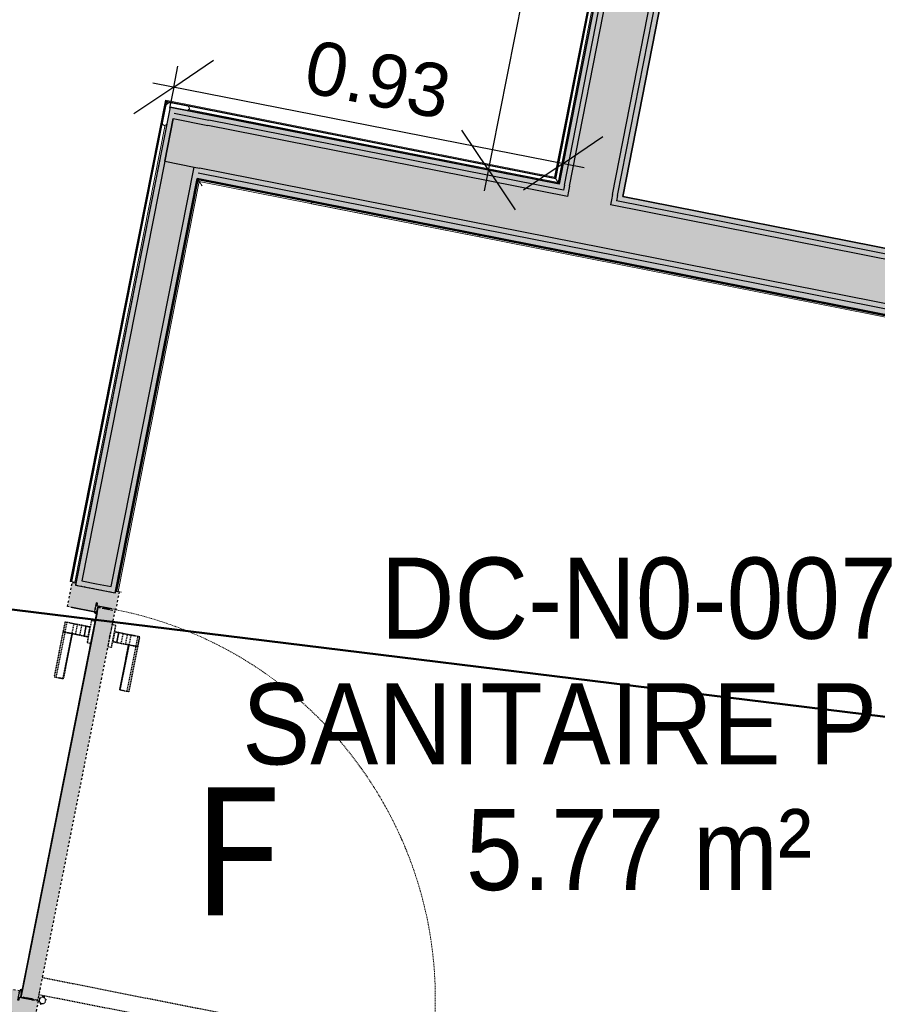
# Model space of a CAD drawing. Header units: centimetres. Extents: x -3926 to 10306, y -31136 to 469.
# Tile 101 of 148: x 358 to 559, y -2001 to -1770. Entities that reach past the tile are written whole.
import ezdxf

# ---------------------------------------------------------------- set-up
doc = ezdxf.new("R2010")
doc.units = ezdxf.units.CM
doc.linetypes.add('Alignement de la ligne', pattern=[1, 0.5, -0.5])
doc.linetypes.add('Projeté', pattern=[0.396875, 0.238125, -0.15875])
for name, color, linetype, lineweight in [('0-1', 7, 'Continuous', 5), ('ANNOTATIONS-7', 7, 'Continuous', 50), ('COTGEN', 7, 'Continuous', 30), ('COTGEN-50', 7, 'Continuous', 30), ('EQUI_SPE', 7, 'Continuous', 18), ('Equipement spécialisé', 7, 'Continuous', 18), ('MUR_C', 7, 'Continuous', 25), ('PORTE-1', 7, 'Continuous', 18), ('SERRU', 7, 'Continuous', 18), ('SERRU-traverse', 7, 'Continuous', 18), ('SOL', 7, 'Continuous', 25), ('TITRARCHI', 7, 'Continuous', 30)]:
    doc.layers.add(name, color=color, linetype=linetype, lineweight=lineweight)
for name, color, linetype, lineweight, true_color in [('A-DOOR-1', 4, 'Alignement de la ligne', 25, 0x00ffff), ('A-DOOR-FRAM-1', 4, 'Alignement de la ligne', 25, 0x00ffff), ('ANNOTATIONS-1', 4, 'Projeté', 25, 0x00ffff), ('ANNOTATIONS-2', 4, 'Projeté', 18, 0x00ffff), ('COTGEN-1', 9, 'Continuous', 30, 0x808080), ('EQUI_SPE-1', 4, 'Projeté', 18, 0x00ffff), ('EQUI_SPE-3', 7, 'Continuous', 18, 0x646464), ('ETIQUETTE-1', 9, 'Continuous', 30, 0x808080), ('HACHURE_C-3', 5, 'Continuous', 25, 0x0000ff), ('HACHURE_C-4', 5, 'Continuous', 5, 0x0000ff), ('HACHURE_C-5', 1, 'Continuous', 25, 0xff0000), ('HACHURE_C-6', 1, 'Continuous', 5, 0xff0000), ('MUR_C-2', 5, 'Continuous', 25, 0x0000ff), ('MUR_C-3', 1, 'Continuous', 25, 0xff0000), ('PORTE-2', 4, 'Projeté', 18, 0x00ffff), ('PORTE-3', 4, 'Projeté', 25, 0x00ffff), ('PORTE-Cadre-meneau-1', 4, 'Projeté', 25, 0x00ffff), ('PORTE-panneau-1', 4, 'Projeté', 25, 0x00ffff)]:
    doc.layers.add(name, color=color, linetype=linetype, lineweight=lineweight, true_color=true_color)
doc.styles.add('Arial', font='arial.ttf', dxfattribs={"width": 0.9, "height": 19})
doc.styles.add('Arial_1', font='arial.ttf', dxfattribs={"height": 12.5})
doc.styles.add('Trebuchet MS', font='trebuc.ttf', dxfattribs={"height": 30})
doc.styles.add('Trebuchet MS_1', font='trebuc.ttf', dxfattribs={"height": 12})
doc.dimstyles.new('Cotes_linéaires', dxfattribs={"dimscale": 30.48, "dimtxt": 12.371411, "dimasz": 0.520833, "dimexe": 0.328084, "dimexo": 0, "dimgap": 0.246063, "dimtad": 1, "dimlfac": 0.01, "dimrnd": 0.01, "dimzin": 0, "dimdsep": 46, "dimtxsty": 'Trebuchet MS_1', "dimblk1": 'OBLIQUE', "dimblk2": 'OBLIQUE', "dimsah": 1, "dimcen": 0.09, "dimazin": 0, "dimtfac": 1, "dimtdec": 4, "dimtix": 1, "dimtmove": 0, "dimatfit": 3, "dimfxl": 1, "dimtvp": 1, "dimtfill": 1, "dimtolj": 1, "dimtzin": 0, "dimarcsym": 2})
doc.dimstyles.new('DRMN_COTE', dxfattribs={"dimscale": 30.48, "dimtxt": 12.753242, "dimasz": 0.520833, "dimexe": 0.164042, "dimexo": 0.0625, "dimgap": 0.032808, "dimtad": 1, "dimlfac": 0.01, "dimrnd": 0.01, "dimzin": 0, "dimdsep": 46, "dimtxsty": 'Arial_1', "dimblk1": 'OBLIQUE', "dimblk2": 'OBLIQUE', "dimsah": 1, "dimcen": 0.09, "dimdle": 0.164042, "dimazin": 0, "dimtfac": 1, "dimtdec": 4, "dimtix": 1, "dimtmove": 0, "dimatfit": 3, "dimfxl": 0.164042, "dimfxlon": 1, "dimtvp": 1, "dimtolj": 1, "dimtzin": 0, "dimarcsym": 2})

# ---------------------------------------------------------------- blocks, each defined once
blk = doc.blocks.new('PRT_SIMPLE_HUI_58x68x48 - PRT_BOIS_1V_930x2040x40-V5-2021_015_1113_DCE_1_100_N0_cloison')
at = {"layer": 'ANNOTATIONS-1'}
h = blk.add_hatch(color=256, dxfattribs=at)
h.paths.add_polyline_path([(-48.38, 1.28), (-49.63, 1.45), (-50.05, 1.45), (-50.02, 1.32), (-49.57, 1.31), (-48.51, 1.17), (-48.38, 0.97), (-48.38, 1.19)])
h.paths.add_polyline_path([(-48.38, 0.97), (-48.51, 1.06), (-48.88, 0.93), (-50.52, 0.96), (-50.52, 1.02), (-50.2, 1.02), (-50.2, 1.15), (-50.85, 1.15), (-50.85, 0.8), (-48.85, 0.8), (-48.48, 0.93)])
h = blk.add_hatch(color=256, dxfattribs=at)
h.paths.add_polyline_path([(41.38, 0.97), (41.51, 1.17), (42.61, 1.32), (43.05, 1.32), (43.05, 1.45), (42.58, 1.45), (41.38, 1.28), (41.38, 1.04)])
h.paths.add_polyline_path([(43.85, 1.15), (43.2, 1.15), (43.22, 1.02), (43.52, 1.02), (43.52, 0.93), (41.82, 0.95), (41.51, 1.06), (41.38, 0.97), (41.9, 0.8), (43.85, 0.8), (43.85, 1.09)])
at = {"layer": 'PORTE-Cadre-meneau-1'}
h = blk.add_hatch(color=256, dxfattribs=at)
h.paths.add_polyline_path([(47.5, 5.6), (43.2, 5.6), (43.2, 1.15), (43.85, 1.15), (43.85, 0.8), (41.7, 0.77), (41.7, -5.6), (47.5, -5.6), (47.5, -4.75), (47.03, -4.75), (47.03, 4.75), (47.5, 4.75), (47.5, 4.84)])
h.paths.add_polyline_path([(-48.7, 0.8), (-50.85, 0.8), (-50.85, 1.15), (-50.2, 1.15), (-50.2, 5.6), (-54.5, 5.6), (-54.5, 4.75), (-54.04, 4.75), (-54.04, -4.75), (-54.5, -4.75), (-54.5, -5.6), (-48.7, -5.6), (-48.7, 0.06)])
at = {"layer": 'PORTE-panneau-1'}
blk.add_hatch(color=256, dxfattribs=at).paths.add_polyline_path([(43.05, 5.45), (-49.95, 5.45), (-49.95, 1.45), (43.05, 1.47), (43.05, 5.3)])
at = {"layer": 'A-DOOR-1'}
for p, q in [((-49.95, 5.45), (43.05, 5.45)), ((-49.95, 1.45), (-49.95, 5.45)), ((43.05, 5.45), (43.05, 1.45)), ((43.05, 1.45), (-49.95, 1.45))]:
    blk.add_line(p, q, dxfattribs=at)
at = {"layer": 'A-DOOR-FRAM-1'}
for p, q in [((-54.5, 5.6), (-50.2, 5.6)), ((-54.5, 4.75), (-54.5, 5.6)), ((-54.04, 4.75), (-54.5, 4.75)), ((-54.04, -4.75), (-54.04, 4.75)), ((-50.2, 5.6), (-50.2, 1.15)), ((43.2, 5.6), (47.5, 5.6)), ((43.2, 1.15), (43.2, 5.6)), ((47.03, 4.75), (47.03, -4.75)), ((47.5, 4.75), (47.03, 4.75)), ((47.5, 5.6), (47.5, 4.75)), ((-50.85, 1.15), (-50.85, 0.8)), ((-50.2, 1.15), (-50.85, 1.15)), ((-50.85, 0.8), (-48.7, 0.8)), ((-48.7, 0.8), (-48.7, -5.6)), ((41.7, -5.6), (41.7, 0.8)), ((41.7, 0.8), (43.85, 0.8)), ((43.85, 1.15), (43.2, 1.15)), ((43.85, 0.8), (43.85, 1.15)), ((-54.5, -4.75), (-54.04, -4.75)), ((-54.5, -5.6), (-54.5, -4.75)), ((-48.7, -5.6), (-54.5, -5.6)), ((47.5, -5.6), (41.7, -5.6)), ((47.03, -4.75), (47.5, -4.75)), ((47.5, -4.75), (47.5, -5.6))]:
    blk.add_line(p, q, dxfattribs=at)
at = {"layer": 'ANNOTATIONS-2'}
for p, q in [((-50.85, 1.15), (-50.2, 1.15)), ((-50.85, 0.8), (-50.85, 1.15)), ((-48.85, 0.8), (-50.85, 0.8)), ((-50.52, 1.02), (-50.52, 0.93)), ((-50.2, 1.02), (-50.52, 1.02)), ((-50.52, 0.93), (-48.87, 0.93)), ((-50.2, 1.15), (-50.2, 1.02)), ((-50.05, 1.45), (-49.6, 1.45)), ((-50.05, 1.32), (-50.05, 1.45)), ((-49.61, 1.32), (-50.05, 1.32)), ((-48.51, 1.17), (-49.61, 1.32)), ((-49.6, 1.45), (-48.38, 1.28)), ((-48.87, 0.93), (-48.51, 1.06)), ((-48.38, 0.97), (-48.85, 0.8)), ((-48.51, 1.06), (-48.51, 1.17)), ((-48.38, 1.28), (-48.38, 0.97)), ((41.38, 1.28), (42.6, 1.45)), ((41.38, 0.97), (41.38, 1.28)), ((41.85, 0.8), (41.38, 0.97)), ((42.61, 1.32), (41.51, 1.17)), ((41.51, 1.17), (41.51, 1.06)), ((41.51, 1.06), (41.87, 0.93)), ((43.85, 0.8), (41.85, 0.8)), ((41.87, 0.93), (43.52, 0.93)), ((42.6, 1.45), (43.05, 1.45)), ((43.05, 1.32), (42.61, 1.32)), ((43.05, 1.45), (43.05, 1.32)), ((43.2, 1.15), (43.85, 1.15)), ((43.2, 1.02), (43.2, 1.15)), ((43.52, 1.02), (43.2, 1.02)), ((43.52, 0.93), (43.52, 1.02)), ((43.85, 1.15), (43.85, 0.8))]:
    blk.add_line(p, q, dxfattribs=at)
at = {"layer": 'EQUI_SPE-1'}
for p, q in [((43.05, 5.45), (40.35, 5.45)), ((43.05, 4.05), (43.05, 5.45))]:
    blk.add_line(p, q, dxfattribs=at)
at = {"layer": 'PORTE-2'}
blk.add_arc((42.8, 5.45), 93, 90.6808, 180, dxfattribs=at)
at = {"layer": 'PORTE-3'}
for p, q in [((-42.71, 12.4), (-45.06, 12.4)), ((-45.06, 12.4), (-45.06, 12.35)), ((-45.06, 12.35), (-45.06, 11.94)), ((-45.06, 12.35), (-45.06, 11.94)), ((-42.71, 12.35), (-45.06, 12.35)), ((-42.71, 12.35), (-45.06, 12.35)), ((-45.06, 11.94), (-45.06, 11.23)), ((-45.06, 11.94), (-45.06, 11.23)), ((-42.71, 11.94), (-45.06, 11.94)), ((-31.96, 12.4), (-42.71, 12.4)), ((-42.71, 12.4), (-42.71, 12.35)), ((-42.71, 12.35), (-42.71, 12.4)), ((-42.71, 12.35), (-42.71, 11.94)), ((-42.71, 12.35), (-42.71, 11.94)), ((-31.96, 12.35), (-42.71, 12.35)), ((-31.96, 12.35), (-42.71, 12.35)), ((-42.71, 11.94), (-42.71, 12.35)), ((-42.71, 11.94), (-42.71, 12.35)), ((-42.71, 11.94), (-42.71, 11.23)), ((-42.71, 11.94), (-42.71, 11.23)), ((-31.96, 11.94), (-42.71, 11.94)), ((-42.71, 11.23), (-42.71, 11.94)), ((-42.71, 11.23), (-42.71, 11.94)), ((-31.96, 12.35), (-31.96, 12.4)), ((-31.96, 11.94), (-31.96, 12.35)), ((-31.96, 11.94), (-31.96, 12.35)), ((-31.96, 11.23), (-31.96, 11.94)), ((-31.96, 11.23), (-31.96, 11.94)), ((-45.06, 10.3), (-45.06, 11.23)), ((-45.06, 11.23), (-45.06, 10.3)), ((-45.06, 9.46), (-45.06, 10.3)), ((-45.06, 10.3), (-45.06, 9.46)), ((-42.71, 10.3), (-45.06, 10.3)), ((-42.71, 10.3), (-45.06, 10.3)), ((-45.06, 8.42), (-45.06, 9.46)), ((-45.06, 9.46), (-45.06, 8.42)), ((-42.71, 9.46), (-45.06, 9.46)), ((-42.71, 9.46), (-45.06, 9.46)), ((-42.71, 10.3), (-42.71, 11.23)), ((-42.71, 11.23), (-42.71, 10.3)), ((-42.71, 10.3), (-42.71, 11.23)), ((-42.71, 11.23), (-42.71, 10.3)), ((-42.71, 10.3), (-42.71, 10.18)), ((-42.71, 10.18), (-42.71, 10.3)), ((-31.96, 10.3), (-42.71, 10.3)), ((-31.96, 10.3), (-42.71, 10.3)), ((-42.71, 9.46), (-42.71, 10.3)), ((-42.71, 10.3), (-42.71, 9.46)), ((-31.96, 10.18), (-42.71, 10.18)), ((-42.71, 10.18), (-31.96, 10.18)), ((-42.71, 8.42), (-42.71, 9.46)), ((-42.71, 9.46), (-42.71, 8.42)), ((-31.96, 10.3), (-31.96, 11.23)), ((-31.96, 11.23), (-31.96, 10.3)), ((-31.96, 10.3), (-31.96, 10.18)), ((-31.96, 10.18), (-31.96, 10.3)), ((-45.06, 7.34), (-45.06, 8.42)), ((-45.06, 8.42), (-45.06, 7.34)), ((-42.71, 8.42), (-45.06, 8.42)), ((-42.71, 8.42), (-45.06, 8.42)), ((-45.06, 7.34), (-45.06, 6.5)), ((-45.06, 6.5), (-45.06, 7.34)), ((-42.71, 7.34), (-45.06, 7.34)), ((-45.06, 7.34), (-42.71, 7.34)), ((-42.71, 8.42), (-42.71, 7.34)), ((-42.71, 7.34), (-42.71, 8.37)), ((-42.71, 7.34), (-42.71, 6.5)), ((-42.71, 6.5), (-42.71, 7.34)), ((-46.56, 6.35), (-46.56, 5.45)), ((-41.43, 6.35), (-46.56, 6.35)), ((-41.43, 6.35), (-46.56, 6.35)), ((-46.56, 6.35), (-46.56, 5.45)), ((-41.34, 6.35), (-46.56, 6.35)), ((-41.43, 6.35), (-46.56, 6.35)), ((-46.56, 5.45), (-41.34, 5.45)), ((-46.56, 5.45), (-41.34, 5.45)), ((-46.56, 5.45), (-41.34, 5.45)), ((-46.56, 5.45), (-41.34, 5.45)), ((-45.06, 6.5), (-45.06, 6.4)), ((-45.06, 6.4), (-42.71, 6.4)), ((-44.3, 6.35), (-43.6, 6.35)), ((-44.3, 6.35), (-43.6, 6.35)), ((-43.6, 5.45), (-44.3, 5.45)), ((-43.6, 5.45), (-44.3, 5.45)), ((-42.71, 6.4), (-42.71, 6.5)), ((-41.34, 5.45), (-41.34, 6.35)), ((-41.34, 5.45), (-41.34, 6.35)), ((-49.95, 4.25), (-49.95, 4)), ((-49.95, 2.65), (-49.95, 4.25)), ((-49.95, 4), (-49.95, 2.9)), ((-49.95, 3.92), (-49.95, 3.63)), ((-49.95, 3.45), (-49.95, 3.75)), ((-49.95, 3.4), (-49.95, 3.5)), ((-49.95, 3.08), (-49.95, 3.45)), ((-49.95, 3.27), (-49.95, 2.98)), ((-49.95, 2.9), (-49.95, 2.65)), ((43.05, 4.25), (43.05, 2.65)), ((43.05, 4), (43.05, 4.25)), ((43.05, 2.9), (43.05, 4)), ((43.05, 3.63), (43.05, 3.92)), ((43.05, 3.75), (43.05, 3.48)), ((43.05, 3.48), (43.05, 3.4)), ((43.05, 3.45), (43.05, 3.08)), ((43.05, 2.98), (43.05, 3.27)), ((43.05, 2.65), (43.05, 2.9)), ((-46.56, 1.45), (-46.56, 0.55)), ((-41.34, 1.45), (-46.56, 1.45)), ((-41.34, 1.45), (-46.56, 1.45)), ((-46.56, 1.45), (-46.56, 0.55)), ((-41.34, 1.45), (-46.56, 1.45)), ((-41.34, 1.45), (-46.56, 1.45)), ((-46.56, 0.55), (-45.8, 0.55)), ((-46.56, 0.55), (-45.8, 0.55)), ((-46.56, 0.55), (-45.8, 0.55)), ((-46.56, 0.55), (-41.34, 0.55)), ((-45.75, 0.55), (-41.34, 0.55)), ((-45.75, 0.55), (-41.34, 0.55)), ((-45.75, 0.55), (-41.34, 0.55)), ((-42.71, 0.5), (-45.06, 0.5)), ((-45.06, 0.5), (-45.06, 0.4)), ((-45.06, -0.44), (-45.06, 0.4)), ((-45.06, 0.4), (-45.06, -0.44)), ((-44.3, 1.45), (-43.6, 1.45)), ((-44.3, 1.45), (-43.6, 1.45)), ((-43.6, 0.55), (-44.3, 0.55)), ((-43.6, 0.55), (-44.3, 0.55)), ((-42.71, 0.4), (-42.71, 0.5)), ((-42.71, -0.44), (-42.71, 0.4)), ((-42.71, 0.4), (-42.71, -0.44)), ((-41.34, 0.55), (-41.34, 1.45)), ((-41.34, 0.55), (-41.34, 1.45)), ((-45.06, -0.44), (-45.06, -1.52)), ((-45.06, -1.52), (-45.06, -0.44)), ((-45.06, -0.44), (-42.71, -0.44)), ((-42.71, -0.44), (-45.06, -0.44)), ((-45.06, -1.52), (-45.06, -2.56)), ((-45.06, -2.56), (-45.06, -1.52)), ((-45.06, -1.52), (-42.71, -1.52)), ((-45.06, -1.52), (-42.71, -1.52)), ((-42.71, -0.44), (-42.71, -1.52)), ((-42.71, -1.52), (-42.71, -0.44)), ((-42.71, -1.52), (-42.71, -2.56)), ((-42.71, -2.56), (-42.71, -1.52)), ((-45.06, -2.56), (-45.06, -3.4)), ((-45.06, -3.4), (-45.06, -2.56)), ((-45.06, -2.56), (-42.71, -2.56)), ((-45.06, -2.56), (-42.71, -2.56)), ((-45.06, -3.4), (-45.06, -4.33)), ((-45.06, -4.33), (-45.06, -3.4)), ((-45.06, -3.4), (-42.71, -3.4)), ((-45.06, -3.4), (-42.71, -3.4)), ((-45.06, -4.33), (-45.06, -5.04)), ((-45.06, -4.33), (-45.06, -5.04)), ((-42.71, -2.56), (-42.71, -3.4)), ((-42.71, -3.4), (-42.71, -2.56)), ((-42.71, -3.4), (-42.71, -3.28)), ((-42.71, -3.28), (-42.71, -3.4)), ((-42.71, -3.28), (-31.96, -3.28)), ((-31.96, -3.28), (-42.71, -3.28)), ((-42.71, -3.4), (-42.71, -4.33)), ((-42.71, -4.33), (-42.71, -3.4)), ((-42.71, -3.4), (-31.96, -3.4)), ((-42.71, -3.4), (-31.96, -3.4)), ((-42.71, -3.4), (-42.71, -4.33)), ((-42.71, -4.33), (-42.71, -3.4)), ((-42.71, -4.33), (-42.71, -5.04)), ((-42.71, -4.33), (-42.71, -5.04)), ((-42.71, -5.04), (-42.71, -4.33)), ((-42.71, -5.04), (-42.71, -4.33)), ((-31.96, -3.4), (-31.96, -3.28)), ((-31.96, -3.28), (-31.96, -3.4)), ((-31.96, -3.4), (-31.96, -4.33)), ((-31.96, -4.33), (-31.96, -3.4)), ((-31.96, -5.04), (-31.96, -4.33)), ((-31.96, -5.04), (-31.96, -4.33)), ((-45.06, -5.04), (-45.06, -5.45)), ((-45.06, -5.04), (-45.06, -5.45)), ((-45.06, -5.04), (-42.71, -5.04)), ((-45.06, -5.45), (-45.06, -5.5)), ((-45.06, -5.45), (-42.71, -5.45)), ((-45.06, -5.45), (-42.71, -5.45)), ((-45.06, -5.5), (-42.71, -5.5)), ((-42.71, -5.04), (-42.71, -5.45)), ((-42.71, -5.04), (-42.71, -5.45)), ((-42.71, -5.04), (-31.96, -5.04)), ((-42.71, -5.45), (-42.71, -5.04)), ((-42.71, -5.45), (-42.71, -5.04)), ((-42.71, -5.45), (-42.71, -5.5)), ((-42.71, -5.45), (-31.96, -5.45)), ((-42.71, -5.45), (-31.96, -5.45)), ((-42.71, -5.5), (-42.71, -5.45)), ((-42.71, -5.5), (-31.96, -5.5)), ((-31.96, -5.45), (-31.96, -5.04)), ((-31.96, -5.45), (-31.96, -5.04)), ((-31.96, -5.5), (-31.96, -5.45))]:
    blk.add_line(p, q, dxfattribs=at)
for radius, start, end in [(0.912, 155.8208, 180), (0.912, 155.8208, 180), (0.75, 360, 180), (0.75, 150, 180), (0.75, 60, 145.9567), (0.912, 111.9887, 120), (0.912, 111.9887, 120), (0.75, 0, 56.365), (0.912, 168.0503, 180), (0.912, 168.0503, 180), (0.912, 168.0503, 180), (0.912, 168.0503, 180), (0.912, 168.0503, 180), (0.912, 168.0503, 180), (0.912, 180, 204.1792), (0.912, 180, 204.1792), (0.912, 180, 204.1792), (0.912, 180, 204.1792), (0.912, 180, 204.1792), (0.912, 180, 204.1792), (0.912, 180, 204.1792), (0.912, 180, 204.1792), (0.75, 180, 360), (0.75, 180, 240), (0.912, 240, 248.0113), (0.912, 240, 248.0113), (0.912, 240, 248.0113), (0.912, 240, 248.0113), (0.912, 240, 248.0113), (0.912, 240, 248.0113), (0.912, 240, 248.0113), (0.912, 240, 248.0113), (0.75, 244.3317, 0), (0.912, 291.9887, 300), (0.912, 291.9887, 300), (0.912, 291.9887, 300), (0.912, 291.9887, 300), (0.912, 291.9887, 300), (0.912, 291.9887, 300), (0.912, 291.9887, 300), (0.912, 291.9887, 300), (0.912, 335.8208, 0), (0.912, 335.8208, 0), (0.912, 335.8208, 0), (0.912, 335.8208, 0), (0.912, 335.8208, 0), (0.912, 335.8208, 0), (0.912, 335.8208, 0), (0.912, 335.8208, 0)]:
    blk.add_arc((42.9, 6.55), radius, start, end, dxfattribs=at)
at = {"layer": 'PORTE-panneau-1'}
for p, q in [((37.7, 97.75), (37.7, 5.45)), ((41.7, 97.75), (37.7, 97.75)), ((41.7, 5.45), (41.7, 97.75)), ((-49.95, 2.65), (-49.95, 4.25)), ((43.05, 4.25), (43.05, 2.65))]:
    blk.add_line(p, q, dxfattribs=at)
blk = doc.blocks.new('Garde-corps - Garde-corps-512326-2021_015_1113_DCE_1_100_N0_cloison')
at = {"layer": 'SERRU-traverse'}
for p, q in [((508.77, -1682.62), (484.15, -1808.15)), ((508.77, -1682.62), (484.15, -1808.15)), ((509.12, -1682.38), (484.39, -1808.5)), ((484.39, -1808.5), (509.12, -1682.38)), ((507.53, -1683.45), (483.32, -1806.91)), ((507.73, -1683.32), (483.46, -1807.11)), ((507.93, -1683.18), (483.59, -1807.31)), ((392.25, -1788.9), (369.97, -1901.57)), ((392.38, -1789.09), (370.13, -1901.6)), ((483.32, -1806.91), (392.25, -1788.9)), ((483.46, -1807.11), (392.38, -1789.09)), ((392.52, -1789.3), (370.3, -1901.63)), ((393.32, -1790.49), (371.29, -1901.83)), ((371.29, -1901.83), (393.32, -1790.49)), ((483.59, -1807.31), (392.52, -1789.3)), ((392.52, -1789.3), (392.76, -1789.66)), ((484.39, -1808.5), (393.32, -1790.49)), ((393.32, -1790.49), (484.39, -1808.5)), ((484.15, -1808.15), (397.59, -1791.03)), ((484.15, -1808.15), (397.59, -1791.03)), ((392.19, -1794.65), (371, -1901.77)), ((392.19, -1794.65), (371, -1901.77)), ((483.59, -1807.31), (484.15, -1808.15)), ((484.39, -1808.5), (483.84, -1807.68)), ((369.97, -1901.57), (370.13, -1901.6)), ((369.97, -1901.57), (370.61, -1901.69)), ((370.3, -1901.63), (370.13, -1901.6)), ((371, -1901.77), (370.3, -1901.63)), ((370.61, -1901.69), (371.29, -1901.83)), ((371, -1901.77), (371.29, -1901.83))]:
    blk.add_line(p, q, dxfattribs=at)
for points, knots in [([(392.25, -1788.9), (392.25, -1788.9), (392.26, -1788.9), (392.27, -1788.92), (392.28, -1788.93), (392.29, -1788.95), (392.3, -1788.97), (392.31, -1788.99), (392.32, -1789), (392.33, -1789.02), (392.34, -1789.03), (392.35, -1789.04), (392.36, -1789.06), (392.37, -1789.07), (392.38, -1789.09), (392.38, -1789.09)], [0.1, 0.1, 0.1, 0.1, 0.2, 0.3, 0.4, 0.475, 0.55, 0.6, 0.65, 0.7, 0.75, 0.8, 0.85, 0.9, 1, 1, 1, 1]), ([(483.33, -1806.91), (483.33, -1806.91), (483.33, -1806.92), (483.34, -1806.93), (483.35, -1806.95), (483.36, -1806.97), (483.37, -1806.99), (483.38, -1807), (483.39, -1807.02), (483.4, -1807.03), (483.41, -1807.05), (483.42, -1807.06), (483.43, -1807.07), (483.44, -1807.09), (483.45, -1807.1), (483.46, -1807.11)], [0.1, 0.1, 0.1, 0.1, 0.2, 0.3, 0.4, 0.475, 0.55, 0.6, 0.65, 0.7, 0.75, 0.8, 0.85, 0.9, 1, 1, 1, 1]), ([(484.15, -1808.15), (484.15, -1808.15), (484.16, -1808.16), (484.17, -1808.18), (484.19, -1808.2), (484.2, -1808.22), (484.21, -1808.24), (484.23, -1808.26), (484.25, -1808.29), (484.27, -1808.32), (484.29, -1808.35), (484.31, -1808.38), (484.34, -1808.43), (484.37, -1808.47), (484.39, -1808.5)], [0, 0, 0, 0, 0.166667, 0.25, 0.333333, 0.416667, 0.458333, 0.5, 0.583333, 0.666667, 0.708333, 0.75, 0.833333, 1, 1, 1, 1])]:
    blk.add_open_spline(points, degree=3, knots=knots, dxfattribs=at)
blk = doc.blocks.new('Garde-corps - Garde-corps-522138-2021_015_1113_DCE_1_100_N0_cloison')
at = {"layer": 'SERRU-traverse'}
for p, q in [((399.69, -1807.24), (380.58, -1903.81)), ((399.88, -1807.53), (380.83, -1903.86)), ((399.88, -1807.53), (380.83, -1903.86)), ((664, -1859.53), (399.69, -1807.24)), ((426.5, -1812.8), (399.88, -1807.53)), ((426.5, -1812.8), (399.88, -1807.53)), ((400.16, -1807.95), (381.17, -1903.92)), ((663.3, -1860), (400.16, -1807.95)), ((663.71, -1859.73), (465.74, -1820.56)), ((663.71, -1859.73), (465.74, -1820.56)), ((380.83, -1903.86), (380.58, -1903.81)), ((381.98, -1904.08), (380.83, -1903.86)), ((380.83, -1903.86), (381.17, -1903.92)), ((380.83, -1903.86), (381.15, -1903.92))]:
    blk.add_line(p, q, dxfattribs=at)
blk.add_open_spline([(400.81, -1808.92), (400.77, -1808.86), (400.71, -1808.76), (400.57, -1808.56), (400.45, -1808.38), (400.34, -1808.22), (400.24, -1808.07), (400.13, -1807.9), (400.02, -1807.74), (399.92, -1807.58), (399.88, -1807.54), (399.88, -1807.53)], degree=3, knots=[0.3333333, 0.3333333, 0.3333333, 0.3333333, 0.375, 0.4166667, 0.5, 0.5416667, 0.5833333, 0.6666667, 0.75, 0.8333333, 1, 1, 1, 1], dxfattribs=at)
blk.add_open_spline([(400.16, -1807.95), (400.16, -1807.95), (400.15, -1807.93), (400.09, -1807.84), (400, -1807.71), (399.93, -1807.6), (399.88, -1807.53)], degree=3, dxfattribs=at)
blk = doc.blocks.new('1010_PROTECTION  D_ANGLE - 1010_PROTECTION  D_ANGLE-534363-2021_015_1113_DCE_1_100_N0_cloison')
at = {"layer": 'Equipement spécialisé'}
for p, q in [((-1, 4), (-1, 0)), ((0, 0), (0, 4)), ((4, 0), (0, 0)), ((0, -1), (4, -1))]:
    blk.add_line(p, q, dxfattribs=at)
for centre, radius, start, end in [((-0.5, 4), 0.5, 360, 180), ((0, 0), 1, 180, 270), ((4, -0.5), 0.5, 270, 90)]:
    blk.add_arc(centre, radius, start, end, dxfattribs=at)
blk = doc.blocks.new('72_MIROIR_GEN - 400x800-573947-2021_015_1113_DCE_1_100_N0_cloison')
at = {"layer": 'EQUI_SPE-3'}
for p, q in [((20, 0), (-20, 0)), ((-20, 0), (-20, -0.4)), ((-20, -0.4), (-20, 0)), ((-20, 0), (20, 0)), ((20, -0.4), (20, 0)), ((20, 0), (20, -0.4)), ((-20, -0.4), (20, -0.4)), ((20, -0.4), (-20, -0.4))]:
    blk.add_line(p, q, dxfattribs=at)
blk = doc.blocks.new('B02_ARC_rvt-1-2021_015_1113_DCE_1_100_N0_cloison')
at = {"layer": 'HACHURE_C-3'}
h = blk.add_hatch(color=256, dxfattribs=at)
h.paths.add_polyline_path([(299.38, -2271.76), (301.39, -2261.64), (304.82, -2262.32), (305.06, -2261.1), (300.4, -2260.17), (298.15, -2271.54), (298.77, -2271.65)])
h.paths.add_polyline_path([(324.68, -2161.95), (324.92, -2160.72), (321.48, -2160.04), (326.51, -2134.64), (329.94, -2135.32), (330.19, -2134.1), (325.53, -2133.17), (320.02, -2161.03), (324.67, -2161.95)])
h.paths.add_polyline_path([(349.8, -2034.95), (350.04, -2033.72), (346.61, -2033.04), (352.54, -2003.04), (355.98, -2003.72), (356.22, -2002.49), (351.56, -2001.57), (345.14, -2034.03), (346.61, -2034.32)])
h.paths.add_polyline_path([(375.83, -1903.34), (376.08, -1902.11), (372.64, -1901.44), (394.54, -1790.73), (393.32, -1790.49), (371.17, -1902.42), (374.7, -1903.12)])
at = {"layer": 'HACHURE_C-4'}
h = blk.add_hatch(color=256, dxfattribs=at)
h.paths.add_polyline_path([(306.03, -2274.21), (308.25, -2263), (301.39, -2261.64), (299.18, -2273), (304.82, -2274)])
h.paths.add_polyline_path([(328.35, -2161.4), (333.38, -2136), (326.51, -2134.64), (321.48, -2160.04), (324.92, -2160.72)])
h.paths.add_polyline_path([(353.48, -2034.4), (359.41, -2004.39), (352.54, -2003.04), (346.61, -2033.04), (352.54, -2034.22)])
h.paths.add_polyline_path([(379.51, -1902.79), (398.95, -1804.55), (392.08, -1803.19), (372.64, -1901.44), (376.08, -1902.11)])
h = blk.add_hatch(color=256, dxfattribs=at)
h.paths.add_polyline_path([(307.51, -2273.2), (309.72, -2262.02), (305.06, -2261.1), (304.82, -2262.32), (308.25, -2263), (306.28, -2272.99), (306.89, -2273.09)])
h.paths.add_polyline_path([(329.34, -2162.87), (331.41, -2152.38), (330.18, -2152.13), (328.35, -2161.4), (324.92, -2160.72), (324.68, -2161.95), (328.35, -2162.67)])
h.paths.add_polyline_path([(332.77, -2145.51), (334.85, -2135.02), (330.18, -2134.1), (329.94, -2135.32), (333.38, -2136), (331.54, -2145.27), (331.82, -2145.32)])
h.paths.add_polyline_path([(354.46, -2035.87), (356.55, -2025.3), (355.32, -2025.06), (353.48, -2034.4), (350.04, -2033.72), (349.8, -2034.95), (353.48, -2035.67)])
h.paths.add_polyline_path([(357.91, -2018.44), (360.88, -2003.41), (356.22, -2002.49), (355.98, -2003.72), (359.41, -2004.39), (356.68, -2018.2)])
h.paths.add_polyline_path([(380.49, -1904.26), (400.17, -1804.79), (398.95, -1804.55), (379.51, -1902.79), (376.08, -1902.11), (375.83, -1903.34), (379.51, -1904.07)])
at = {"layer": 'HACHURE_C-5'}
for points in [[(485.62, -1808.75), (510.35, -1682.63), (509.12, -1682.38), (484.39, -1808.5)], [(698.81, -1866.42), (699.06, -1865.19), (399.93, -1806.01), (399.69, -1807.24), (697.59, -1866.17)]]:
    blk.add_hatch(color=256, dxfattribs=at).paths.add_polyline_path(points)
at = {"layer": 'HACHURE_C-6'}
for points in [[(496.37, -1813.42), (524.66, -1669.13), (514.65, -1667.17), (486.36, -1811.44), (491.39, -1812.44)], [(486.6, -1810.21), (511.57, -1682.87), (510.35, -1682.63), (485.38, -1809.97), (486.36, -1810.17)], [(497.84, -1812.44), (522.81, -1685.08), (521.58, -1684.83), (496.61, -1812.19)], [(499.3, -1811.45), (524.03, -1685.32), (522.81, -1685.08), (498.08, -1811.21)], [(710.53, -1866.19), (712.51, -1856.18), (394.06, -1793.18), (392.08, -1803.19), (703.44, -1864.78)], [(700.28, -1865.43), (700.53, -1864.21), (400.17, -1804.79), (399.93, -1806.01), (699.06, -1865.19)]]:
    blk.add_hatch(color=256, dxfattribs=at).paths.add_polyline_path(points)
h = blk.add_hatch(color=256, dxfattribs=at)
h.paths.add_polyline_path([(715.2, -1855.44), (715.45, -1854.21), (498.08, -1811.21), (497.84, -1812.44), (713.98, -1855.2)])
h.paths.add_polyline_path([(485.38, -1809.97), (485.62, -1808.75), (394.54, -1790.73), (394.3, -1791.96), (484.39, -1809.78)])
h = blk.add_hatch(color=256, dxfattribs=at)
h.paths.add_polyline_path([(713.74, -1856.42), (713.98, -1855.2), (496.61, -1812.19), (496.37, -1813.42), (712.51, -1856.18)])
h.paths.add_polyline_path([(486.36, -1811.44), (486.6, -1810.21), (394.3, -1791.96), (394.06, -1793.18), (485.62, -1811.29)])
at = {"layer": 'MUR_C'}
for p, q in [((399.69, -1807.24), (380.58, -1903.81)), ((380.78, -1903.85), (399.84, -1807.48)), ((399.88, -1807.28), (399.69, -1807.24)), ((399.84, -1807.48), (663.77, -1859.69)), ((664, -1859.53), (399.88, -1807.28)), ((380.58, -1903.81), (380.78, -1903.85))]:
    blk.add_line(p, q, dxfattribs=at)
at = {"layer": 'MUR_C-2'}
for p, q in [((393.32, -1790.49), (371.17, -1902.42)), ((394.54, -1790.73), (393.32, -1790.49)), ((402.64, -1792.33), (394.54, -1790.73)), ((394.06, -1793.18), (392.08, -1803.19)), ((392.08, -1803.19), (372.64, -1901.44)), ((379.51, -1902.79), (398.95, -1804.55)), ((380.49, -1904.26), (399.69, -1807.24)), ((372.64, -1901.44), (376.08, -1902.11)), ((376.08, -1902.11), (379.51, -1902.79)), ((371.17, -1902.42), (380.49, -1904.26))]:
    blk.add_line(p, q, dxfattribs=at)
at = {"layer": 'MUR_C-3'}
for p, q in [((509.12, -1682.38), (484.39, -1808.5)), ((485.62, -1808.75), (510.35, -1682.63)), ((486.84, -1808.99), (511.57, -1682.87)), ((496.85, -1810.97), (521.58, -1684.83)), ((498.08, -1811.21), (522.81, -1685.08)), ((499.3, -1811.45), (524.03, -1685.32)), ((392.08, -1803.19), (394.06, -1793.18)), ((394.06, -1793.18), (402.15, -1794.78)), ((394.3, -1791.96), (402.39, -1793.56)), ((485.38, -1809.97), (402.39, -1793.56)), ((484.39, -1808.5), (402.64, -1792.33)), ((486.36, -1811.44), (402.15, -1794.78)), ((392.08, -1803.19), (398.95, -1804.55)), ((398.95, -1804.55), (400.17, -1804.79)), ((700.53, -1864.21), (400.17, -1804.79)), ((399.69, -1807.24), (697.59, -1866.17)), ((699.06, -1865.19), (399.93, -1806.01)), ((485.62, -1808.75), (485.38, -1809.97)), ((486.84, -1808.99), (486.6, -1810.21)), ((486.6, -1810.21), (486.36, -1811.44)), ((496.61, -1812.19), (496.37, -1813.42)), ((496.85, -1810.97), (496.61, -1812.19)), ((498.08, -1811.21), (497.84, -1812.44)), ((715.45, -1854.21), (499.3, -1811.45)), ((712.51, -1856.18), (496.37, -1813.42)), ((713.98, -1855.2), (497.84, -1812.44))]:
    blk.add_line(p, q, dxfattribs=at)
at = {"layer": 'SOL'}
for p, q in [((509.12, -1682.38), (484.39, -1808.5)), ((484.39, -1808.5), (509.12, -1682.38)), ((524.03, -1685.32), (499.3, -1811.45)), ((499.3, -1811.45), (524.03, -1685.32)), ((484.39, -1808.5), (393.32, -1790.49)), ((393.32, -1790.49), (484.39, -1808.5)), ((399.69, -1807.24), (380.49, -1904.26)), ((380.49, -1904.26), (399.69, -1807.24)), ((399.69, -1807.24), (380.49, -1904.26)), ((664, -1859.53), (399.69, -1807.24)), ((399.69, -1807.24), (664, -1859.53)), ((664, -1859.53), (399.69, -1807.24)), ((499.3, -1811.45), (707.75, -1852.69)), ((707.75, -1852.69), (499.3, -1811.45)), ((371.23, -1901.82), (371.2, -1901.95)), ((371.2, -1901.95), (371.23, -1901.82)), ((358.39, -1999.01), (376.51, -1907.38)), ((376.51, -1907.38), (358.39, -1999.01)), ((358.68, -1997.54), (376.22, -1908.86)), ((376.22, -1908.86), (358.68, -1997.54)), ((375.64, -1908.74), (370.07, -1907.64)), ((370.07, -1907.64), (375.64, -1908.74)), ((375.97, -1908.81), (375.77, -1908.77)), ((375.77, -1908.77), (375.97, -1908.81)), ((376.22, -1908.86), (376.1, -1908.83)), ((376.1, -1908.83), (376.22, -1908.86)), ((376.51, -1907.38), (379.75, -1908.03)), ((379.75, -1908.03), (376.51, -1907.38)), ((358.23, -1997.45), (358.43, -1997.49)), ((358.43, -1997.49), (358.23, -1997.45)), ((361.62, -1999.65), (358.39, -1999.01)), ((358.39, -1999.01), (361.62, -1999.65)), ((358.55, -1997.51), (358.68, -1997.54)), ((358.68, -1997.54), (358.55, -1997.51))]:
    blk.add_line(p, q, dxfattribs=at)
at = {"layer": 'EQUI_SPE'}
for name, p, rotation in [('1010_PROTECTION  D_ANGLE - 1010_PROTECTION  D_ANGLE-534363-2021_015_1113_DCE_1_100_N0_cloison', (393.32, -1790.49), 258.8099662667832), ('72_MIROIR_GEN - 400x800-573947-2021_015_1113_DCE_1_100_N0_cloison', (446.13, -1816.63), 348.8099662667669)]:
    blk.add_blockref(name, p, dxfattribs=dict(at, rotation=rotation))
at = {"layer": 'PORTE-1', "rotation": 258.8099662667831}
blk.add_blockref('PRT_SIMPLE_HUI_58x68x48 - PRT_BOIS_1V_930x2040x40-V5-2021_015_1113_DCE_1_100_N0_cloison', (365.35, -1956.35), dxfattribs=at)
at = {"layer": 'SERRU'}
for name in ['Garde-corps - Garde-corps-512326-2021_015_1113_DCE_1_100_N0_cloison', 'Garde-corps - Garde-corps-522138-2021_015_1113_DCE_1_100_N0_cloison']:
    blk.add_blockref(name, (0, 0), dxfattribs=at)
blk = doc.blocks.new('DIMBLOCK31-2021_015_1113_DCE_1_100_N0_cloison')
at = {"layer": 'COTGEN-50', "color": 8, "true_color": 0x808080}
for p, q in [((394.17, -1785.81), (403.48, -1779.55)), ((394.17, -1785.81), (395.13, -1780.9)), ((394.17, -1785.81), (384.85, -1792.07)), ((389.26, -1784.85), (490.24, -1804.65)), ((394.17, -1785.81), (393.2, -1790.72)), ((485.34, -1803.69), (494.65, -1797.43)), ((485.34, -1803.69), (486.3, -1798.78)), ((485.34, -1803.69), (476.02, -1809.95)), ((485.34, -1803.69), (484.37, -1808.59))]:
    blk.add_line(p, q, dxfattribs=at)
at = {"layer": 'COTGEN-50', "color": 0, "insert": (426.51, -1774.6), "char_height": 12.5, "width": 40.4965, "attachment_point": 1, "rotation": 348.9068, "line_spacing_factor": 0.941778, "style": 'Arial_1'}
blk.add_mtext('0.93', dxfattribs=at)
blk = doc.blocks.new('_Oblique')
at = {"color": 0, "linetype": 'ByBlock', "lineweight": -2}
blk.add_line((-0.5, -0.5), (0.5, 0.5), dxfattribs=at)
blk = doc.blocks.new('DIMBLOCK32-2021_015_1113_DCE_1_100_N0_cloison')
at = {"layer": 'COTGEN-50', "color": 8, "true_color": 0x808080}
for p, q in [((492.78, -1679.15), (486.53, -1669.83)), ((493.75, -1674.25), (466.87, -1810.13)), ((492.78, -1679.15), (487.87, -1678.18)), ((492.78, -1679.15), (499.02, -1688.48)), ((492.78, -1679.15), (497.68, -1680.12)), ((467.84, -1805.23), (461.59, -1795.9)), ((467.84, -1805.23), (462.93, -1804.26)), ((467.84, -1805.23), (474.08, -1814.56)), ((467.84, -1805.23), (472.74, -1806.2))]:
    blk.add_line(p, q, dxfattribs=at)
at = {"layer": 'COTGEN-50', "color": 0, "insert": (460.13, -1755.4), "char_height": 12.5, "width": 40.4965, "attachment_point": 1, "rotation": 78.81, "line_spacing_factor": 0.941778, "style": 'Arial_1'}
blk.add_mtext('1.29', dxfattribs=at)
blk = doc.blocks.new('DIMBLOCK41-2021_015_1113_DCE_1_100_N0_cloison')
at = {"layer": 'COTGEN-50'}
for p, q in [((-2323.02, -1117.45), (-2323.17, -1107.45)), ((-2323.02, -1117.45), (-2318.27, -1427.14)), ((1459.94, -1572.92), (1462.47, -1563.25)), ((1459.94, -1572.92), (1383.27, -1867.09)), ((1459.94, -1572.92), (1459.94, -1572.92))]:
    blk.add_line(p, q, dxfattribs=at)
at = {"layer": 'COTGEN-50', "lineweight": 70}
for p, q in [((-2323.02, -1117.45), (-2315.2, -1109.39)), ((-2323.02, -1117.45), (-2330.83, -1125.51)), ((1459.94, -1572.92), (1469.63, -1567.24)), ((1459.94, -1572.92), (1450.26, -1578.6))]:
    blk.add_line(p, q, dxfattribs=at)
at = {"layer": 'COTGEN-50'}
blk.add_arc((-2106.17, -15253.9), 14138.12, 75.390267, 90.878841, dxfattribs=at)
blk.add_arc((-2106.17, -15253.9), 14138.12, 75.390267, 90.878841, dxfattribs=at)
at = {"layer": 'COTGEN-50', "color": 0, "insert": (-438.27, -1191.48), "char_height": 12, "width": 60.1376, "attachment_point": 1, "rotation": 353.1346, "line_spacing_factor": 1.048425, "style": 'Trebuchet MS_1', "bg_fill": 3, "box_fill_scale": 1.25, "bg_fill_color": 256, "bg_fill_true_color": 13158600, "bg_fill_transparency": 0}
blk.add_mtext('15.49°', dxfattribs=at)

msp = doc.modelspace()

# ---------------------------------------------------------------- linework, layer by layer
at = {"layer": 'ANNOTATIONS-7'}
msp.add_line((-2587.102, -1546.764), (1928.983, -2101.27), dxfattribs=at)

# ---------------------------------------------------------------- block references
at = {"layer": '0-1'}
msp.add_blockref('B02_ARC_rvt-1-2021_015_1113_DCE_1_100_N0_cloison', (0, 0), dxfattribs=at)

# ---------------------------------------------------------------- texts
at = {"layer": 'ETIQUETTE-1', "char_height": 19, "attachment_point": 1, "style": 'Arial'}
for s, insert, width in [('DC-N0-007', (442.632, -1895.992), 145.74679), ('SANITAIRE PMR', (410.187, -1925.426), 224.39233), ('5.77 m²', (462.575, -1954.861), 97.40503)]:
    msp.add_mtext(s, dxfattribs=dict(at, insert=insert, width=width))
at = {"layer": 'TITRARCHI', "insert": (398.424, -1949.785), "char_height": 30, "width": 26.85653, "attachment_point": 1, "style": 'Trebuchet MS'}
msp.add_mtext('F', dxfattribs=at)

# ---------------------------------------------------------------- dimensions: what is measured, and where the dimension line sits
at = {"layer": 'COTGEN-1'}
for base, p1, p2, angle, override, picture, middle in [((467.838, -1805.228), (497.683, -1680.123), (472.743, -1806.199), 78.80997, {"dimpost": '<>', "dimfxl": 128.519317}, 'DIMBLOCK32-2021_015_1113_DCE_1_100_N0_cloison', (473.066, -1740.758)), ((485.335, -1803.687), (393.204, -1790.718), (486.297, -1798.78), 348.90677, {"dimpost": '<>', "dimfxl": 93.442}, 'DIMBLOCK31-2021_015_1113_DCE_1_100_N0_cloison', (441.172, -1787.501))]:
    dim = msp.add_linear_dim(base=base, p1=p1, p2=p2, angle=angle, dimstyle='DRMN_COTE', override=override, dxfattribs=at)
    dim.commit()
    dim.dimension.update_dxf_attribs({"geometry": picture, "text_midpoint": middle})

# ---------------------------------------------------------------- next in the draw order: dimensions: what is measured, and where the dimension line sits
at = {"layer": 'COTGEN'}
dim = msp.add_angular_dim_3p(base=(214.367, -1307.524), center=(-2106.165, -15253.902), p1=(1383.266, -1867.091), p2=(-2318.266, -1427.137), dimstyle='Cotes_linéaires', override={"dimpost": '<>', "dimfxl": 3727.586726}, dxfattribs=at)
dim.commit()
dim.dimension.update_dxf_attribs({"geometry": 'DIMBLOCK41-2021_015_1113_DCE_1_100_N0_cloison', "text_midpoint": (-414.493, -1203.634)})

doc.saveas('drawing.dxf')
